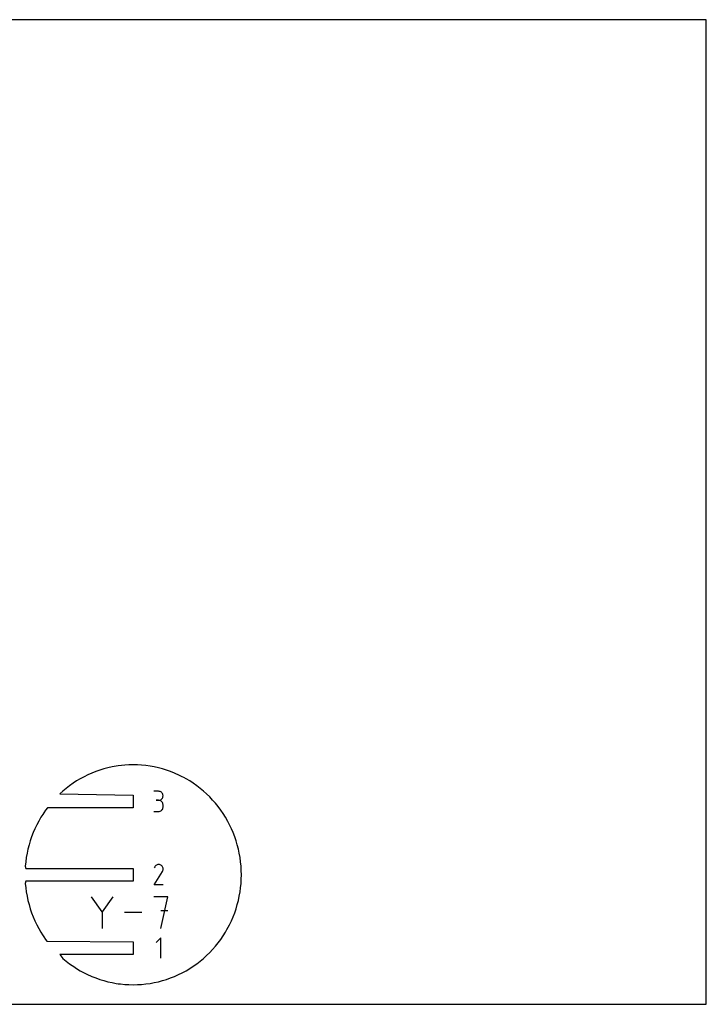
# Model space of a CAD drawing. Extents: x 0 to 406, y 0 to 305.
# Tile 3 of 3: x 194 to 406, y 0 to 305. Entities that reach past the tile are written whole.
import ezdxf

# ---------------------------------------------------------------- set-up
doc = ezdxf.new("R2010")
doc.units = 0

msp = doc.modelspace()

# ---------------------------------------------------------------- linework, layer by layer
at = {"layer": 'annotation', "color": 1}
for p, q in [((236.784535, 65.949719), (235.385723, 65.949719)), ((237.036115, 65.927138), (236.784535, 65.949719)), ((237.272843, 65.862062), (237.036115, 65.927138)), ((237.490782, 65.758494), (237.272843, 65.862062)), ((237.685994, 65.620436), (237.490782, 65.758494)), ((237.854542, 65.45189), (237.685994, 65.620436)), ((237.992488, 65.25686), (237.854542, 65.45189)), ((238.095897, 65.039347), (237.992488, 65.25686)), ((237.992488, 63.846123), (238.095897, 64.064325)), ((238.160829, 64.803353), (238.095897, 65.039347)), ((238.095897, 64.064325), (238.160829, 64.301234)), ((238.183348, 64.552881), (238.160829, 64.803353)), ((238.160829, 64.301234), (238.183348, 64.552881)), ((238.183348, 64.552881), (238.183348, 64.552881)), ((236.784535, 63.152094), (236.084141, 63.152094)), ((236.084141, 63.152094), (236.784535, 63.152094)), ((236.784535, 63.152094), (237.036115, 63.17468)), ((237.036115, 63.129512), (236.784535, 63.152094)), ((236.784535, 63.152094), (236.784535, 63.152094)), ((237.036115, 63.17468), (237.272843, 63.239794)), ((237.272843, 63.064436), (237.036115, 63.129512)), ((237.272843, 63.239794), (237.490782, 63.343465)), ((237.490782, 62.960868), (237.272843, 63.064436)), ((237.490782, 63.343465), (237.685994, 63.481724)), ((237.685994, 62.82281), (237.490782, 62.960868)), ((237.685994, 63.481724), (237.854542, 63.6506)), ((237.854542, 62.654265), (237.685994, 62.82281)), ((237.854542, 63.6506), (237.992488, 63.846123)), ((237.992488, 62.459235), (237.854542, 62.654265)), ((238.095897, 62.241721), (237.992488, 62.459235)), ((238.160829, 62.005728), (238.095897, 62.241721)), ((238.183348, 61.755256), (238.160829, 62.005728)), ((238.160829, 60.804286), (238.183348, 61.054862)), ((238.183348, 61.054862), (238.183348, 61.755256)), ((238.183348, 61.755256), (238.183348, 61.755256)), ((235.385723, 59.658025), (236.784535, 59.658025)), ((236.784535, 59.658025), (237.036115, 59.680593)), ((236.784535, 59.658025), (236.784535, 59.658025)), ((237.036115, 59.680593), (237.272843, 59.745636)), ((237.272843, 59.745636), (237.490782, 59.849162)), ((237.490782, 59.849162), (237.685994, 59.987178)), ((237.685994, 59.987178), (237.854542, 60.155691)), ((237.854542, 60.155691), (237.992488, 60.350708)), ((237.992488, 60.350708), (238.095897, 60.568238)), ((238.095897, 60.568238), (238.160829, 60.804286)), ((235.744047, 42.764018), (235.598274, 42.557309)), ((235.918942, 42.936572), (235.744047, 42.764018)), ((236.11764, 43.073589), (235.918942, 42.936572)), ((236.334822, 43.173687), (236.11764, 43.073589)), ((236.565168, 43.235485), (236.334822, 43.173687)), ((236.80336, 43.257601), (236.565168, 43.235485)), ((237.044077, 43.238653), (236.80336, 43.257601)), ((237.282002, 43.177259), (237.044077, 43.238653)), ((237.511815, 43.072038), (237.282002, 43.177259)), ((237.717358, 42.926082), (237.511815, 43.072038)), ((237.511815, 43.072038), (237.511815, 43.072038)), ((237.889214, 42.750937), (237.717358, 42.926082)), ((238.025856, 42.551969), (237.889214, 42.750937)), ((235.410633, 36.958503), (237.995731, 41.120179)), ((235.598274, 42.557309), (235.414584, 42.20494)), ((237.995731, 41.120179), (237.998821, 41.124003)), ((237.995731, 41.120179), (237.995731, 41.120179)), ((237.998821, 41.124003), (238.001785, 41.127859)), ((238.001785, 41.127859), (238.004641, 41.131781)), ((238.004641, 41.131781), (238.007409, 41.1358)), ((238.007409, 41.1358), (238.01011, 41.139949)), ((238.01011, 41.139949), (238.012761, 41.144261)), ((238.012761, 41.144261), (238.015383, 41.148768)), ((238.015383, 41.148768), (238.017996, 41.153502)), ((238.017996, 41.153502), (238.020618, 41.158497)), ((238.020618, 41.158497), (238.127356, 41.387672)), ((238.020618, 41.158497), (238.020618, 41.158497)), ((238.125754, 42.334547), (238.025856, 42.551969)), ((238.187382, 42.104038), (238.125754, 42.334547)), ((238.127356, 41.387672), (238.189711, 41.625233)), ((238.20921, 41.865811), (238.187382, 42.104038)), ((238.189711, 41.625233), (238.20921, 41.865811)), ((238.208259, 36.958503), (235.410633, 36.958503)), ((219.331509, 28.575799), (216.060232, 33.306513)), ((222.602172, 33.306513), (219.331509, 28.575799)), ((239.680895, 33.306205), (235.319807, 33.306205)), ((237.500659, 23.499139), (239.680895, 33.306205)), ((219.331509, 28.956495), (219.331509, 23.498831)), ((231.643388, 28.402672), (226.281051, 28.402672)), ((239.680895, 28.938967), (237.500659, 28.938967)), ((237.484916, 20.558482), (236.084523, 19.157694)), ((237.484916, 14.259282), (237.484916, 20.558482))]:
    msp.add_line(p, q, dxfattribs=at)
at = {"layer": 'boundary', "color": 5}
for p, q in [((221.11535, 73.215745), (219.842387, 72.878485)), ((222.400425, 73.501992), (221.11535, 73.215745)), ((223.695535, 73.736892), (222.400425, 73.501992)), ((224.334837, 73.826835), (223.695535, 73.736892)), ((225.37123, 73.957592), (224.334837, 73.826835)), ((226.307818, 74.051517), (225.37123, 73.957592)), ((227.621042, 74.130623), (226.307818, 74.051517)), ((228.936263, 74.157063), (227.621042, 74.130623)), ((230.251459, 74.130624), (228.936263, 74.157063)), ((231.564653, 74.051517), (230.251459, 74.130624)), ((232.873822, 73.92023), (231.564653, 74.051517)), ((234.176996, 73.736892), (232.873822, 73.92023)), ((235.472077, 73.501998), (234.176996, 73.736892)), ((236.757086, 73.215745), (235.472077, 73.501998)), ((238.030043, 72.878498), (236.757086, 73.215745)), ((213.727038, 70.445089), (212.56675, 69.81493)), ((214.910667, 71.028649), (213.727038, 70.445089)), ((216.115864, 71.564759), (214.910667, 71.028649)), ((217.340728, 72.052399), (216.115864, 71.564759)), ((218.583516, 72.490641), (217.340728, 72.052399)), ((219.842387, 72.878485), (218.583516, 72.490641)), ((239.288957, 72.490641), (238.030043, 72.878498)), ((240.531775, 72.05241), (239.288957, 72.490641)), ((241.756666, 71.564759), (240.531775, 72.05241)), ((243.309825, 70.857089), (241.756666, 71.564759)), ((244.14545, 70.44509), (243.309825, 70.857089)), ((244.656841, 70.167337), (244.14545, 70.44509)), ((245.305663, 69.814942), (244.656841, 70.167337)), ((209.244194, 67.654293), (208.195447, 66.847234)), ((210.323529, 68.418554), (209.244194, 67.654293)), ((211.431653, 69.13911), (210.323529, 68.418554)), ((212.56675, 69.81493), (211.431653, 69.13911)), ((246.440823, 69.13911), (245.305663, 69.814942)), ((247.548974, 68.418574), (246.440823, 69.13911)), ((248.628282, 67.654293), (247.548974, 68.418574)), ((249.676972, 66.847247), (248.628282, 67.654293)), ((207.178818, 65.998807), (206.195608, 65.110417)), ((206.195608, 65.110417), (228.911325, 64.775927)), ((208.195447, 66.847234), (207.178818, 65.998807)), ((228.911325, 64.775927), (228.911325, 60.838927)), ((250.69371, 65.998807), (249.676972, 66.847247)), ((251.676896, 65.110442), (250.69371, 65.998807)), ((252.62511, 64.183653), (251.676896, 65.110442)), ((253.536973, 63.22), (252.62511, 64.183653)), ((254.411084, 62.22074), (253.536973, 63.22)), ((255.245863, 61.187455), (254.411084, 62.22074)), ((256.040021, 60.121621), (255.245863, 61.187455)), ((200.944316, 58.808357), (200.371563, 57.89841)), ((201.263707, 59.291965), (200.944316, 58.808357)), ((201.832447, 60.121621), (201.263707, 59.291965)), ((202.417075, 60.838927), (201.832447, 60.121621)), ((228.911325, 60.838927), (202.417075, 60.838927)), ((256.792024, 59.024656), (256.040021, 60.121621)), ((257.500967, 57.898478), (256.792024, 59.024656)), ((199.08653, 55.565572), (198.512253, 54.362625)), ((199.706576, 56.744824), (199.08653, 55.565572)), ((200.371563, 57.89841), (199.706576, 56.744824)), ((258.229378, 56.624129), (257.500967, 57.898478)), ((258.786001, 55.565572), (258.229378, 56.624129)), ((259.360166, 54.362651), (258.786001, 55.565572)), ((197.505027, 51.892875), (197.07387, 50.629839)), ((197.984809, 53.137778), (197.505027, 51.892875)), ((198.512253, 54.362625), (197.984809, 53.137778)), ((259.887669, 53.137846), (259.360166, 54.362651)), ((260.367489, 51.892918), (259.887669, 53.137846)), ((260.798665, 50.629839), (260.367489, 51.892918)), ((196.692147, 49.350421), (196.360322, 48.056637)), ((197.07387, 50.629839), (196.692147, 49.350421)), ((261.180281, 49.350446), (260.798665, 50.629839)), ((261.512113, 48.056706), (261.180281, 49.350446)), ((196.07869, 46.750639), (195.847548, 45.434434)), ((196.360322, 48.056637), (196.07869, 46.750639)), ((261.793739, 46.750665), (261.512113, 48.056706)), ((262.024888, 45.434435), (261.793739, 46.750665)), ((195.667195, 44.110043), (195.537966, 42.779496)), ((195.537966, 42.779496), (195.705326, 42.076655)), ((195.847548, 45.434434), (195.667195, 44.110043)), ((262.205296, 44.110046), (262.024888, 45.434435)), ((262.334515, 42.779496), (262.205296, 44.110046)), ((262.412347, 41.444877), (262.334515, 42.779496)), ((195.705326, 42.076655), (228.936236, 42.076655)), ((228.936236, 42.076655), (228.936236, 38.139655)), ((262.438359, 40.108154), (262.412347, 41.444877)), ((262.412348, 38.77146), (262.438359, 40.108154)), ((195.705325, 38.139655), (195.537966, 37.436813)), ((195.537966, 37.436813), (195.667196, 36.106263)), ((228.936236, 38.139655), (195.705325, 38.139655)), ((262.205296, 36.106265), (262.334515, 37.436813)), ((262.334515, 37.436813), (262.412348, 38.77146)), ((195.667196, 36.106263), (195.847548, 34.781875)), ((195.847548, 34.781875), (196.078697, 33.465634)), ((261.793742, 33.46566), (262.024888, 34.781875)), ((262.024888, 34.781875), (262.205296, 36.106265)), ((196.078697, 33.465634), (196.360323, 32.159603)), ((196.360323, 32.159603), (196.692156, 30.865858)), ((196.692156, 30.865858), (197.073813, 29.58647)), ((260.798664, 29.58647), (261.180287, 30.865883)), ((261.180287, 30.865883), (261.512114, 32.159603)), ((261.512114, 32.159603), (261.793742, 33.46566)), ((197.073813, 29.58647), (197.505051, 28.323367)), ((197.505051, 28.323367), (197.98477, 27.078463)), ((259.887669, 27.078463), (260.367494, 28.323408)), ((260.367494, 28.323408), (260.798664, 29.58647)), ((197.98477, 27.078463), (198.512271, 25.853646)), ((198.512271, 25.853646), (199.08647, 24.650737)), ((199.08647, 24.650737), (199.706542, 23.471446)), ((257.98298, 23.154104), (258.786001, 24.650738)), ((258.786001, 24.650738), (259.360173, 25.853672)), ((259.360173, 25.853672), (259.887669, 27.078463)), ((199.706542, 23.471446), (200.371466, 22.317831)), ((200.371466, 22.317831), (200.884058, 21.503624)), ((200.884058, 21.503624), (201.263707, 20.924344)), ((256.792029, 21.19166), (257.500967, 22.317831)), ((257.500967, 22.317831), (257.98298, 23.154104)), ((201.263707, 20.924344), (201.832447, 20.094688)), ((201.832447, 20.094688), (202.220225, 19.574232)), ((202.220225, 19.574232), (228.911312, 19.377382)), ((228.911312, 19.377382), (228.911312, 15.440382)), ((254.411083, 17.995569), (255.245879, 19.028876)), ((255.245879, 19.028876), (256.040021, 20.094688)), ((256.040021, 20.094688), (256.792029, 21.19166)), ((228.911312, 15.440382), (206.251613, 15.440382)), ((206.251613, 15.440382), (207.178818, 14.217502)), ((251.676908, 15.105878), (252.62511, 16.032656)), ((252.62511, 16.032656), (253.537002, 16.996341)), ((253.537002, 16.996341), (254.411083, 17.995569)), ((207.178818, 14.217502), (208.195465, 13.369061)), ((208.195465, 13.369061), (209.244194, 12.561946)), ((209.244194, 12.561946), (210.056458, 11.986826)), ((247.548981, 11.79774), (248.628282, 12.562016)), ((248.628282, 12.562016), (249.676987, 13.369074)), ((249.676987, 13.369074), (250.69371, 14.217502)), ((250.69371, 14.217502), (251.676908, 15.105878)), ((210.056458, 11.986826), (210.516866, 11.672015)), ((210.516866, 11.672015), (211.431653, 11.077199)), ((211.431653, 11.077199), (212.566775, 10.401364)), ((212.566775, 10.401364), (213.727038, 9.771219)), ((213.727038, 9.771219), (214.601995, 9.339829)), ((214.601995, 9.339829), (216.115809, 8.65155)), ((241.756666, 8.651551), (242.961836, 9.187647)), ((242.961836, 9.187647), (244.145449, 9.771219)), ((244.145449, 9.771219), (245.305734, 10.401386)), ((245.305734, 10.401386), (246.440823, 11.077199)), ((246.440823, 11.077199), (247.548981, 11.79774)), ((216.115809, 8.65155), (217.340773, 8.163894)), ((217.340773, 8.163894), (218.583476, 7.725668)), ((218.583476, 7.725668), (219.842414, 7.337816)), ((219.842414, 7.337816), (221.11535, 7.000564)), ((221.11535, 7.000564), (222.400446, 6.714312)), ((222.400446, 6.714312), (223.695534, 6.479417)), ((223.695534, 6.479417), (224.334836, 6.389474)), ((224.334836, 6.389474), (224.998667, 6.296079)), ((224.998667, 6.296079), (226.307817, 6.164723)), ((226.307817, 6.164723), (227.621063, 6.085686)), ((230.251493, 6.085686), (231.564653, 6.164723)), ((231.564653, 6.164723), (232.873836, 6.296081)), ((232.873836, 6.296081), (234.176996, 6.479417)), ((234.176996, 6.479417), (235.472108, 6.714318)), ((235.472108, 6.714318), (236.757086, 7.000564)), ((236.757086, 7.000564), (238.030102, 7.337828)), ((238.030102, 7.337828), (239.288957, 7.725668)), ((239.288957, 7.725668), (240.531788, 8.163904)), ((240.531788, 8.163904), (241.756666, 8.651551)), ((227.621063, 6.085686), (228.936263, 6.059246)), ((228.936263, 6.059246), (230.251493, 6.085686))]:
    msp.add_line(p, q, dxfattribs=at)
at = {"layer": 'frame', "color": 5}
for p, q in [((406.4, 304.8), (0, 304.8)), ((406.4, 0), (406.4, 304.8)), ((0, 0), (406.4, 0))]:
    msp.add_line(p, q, dxfattribs=at)

doc.saveas('drawing.dxf')
